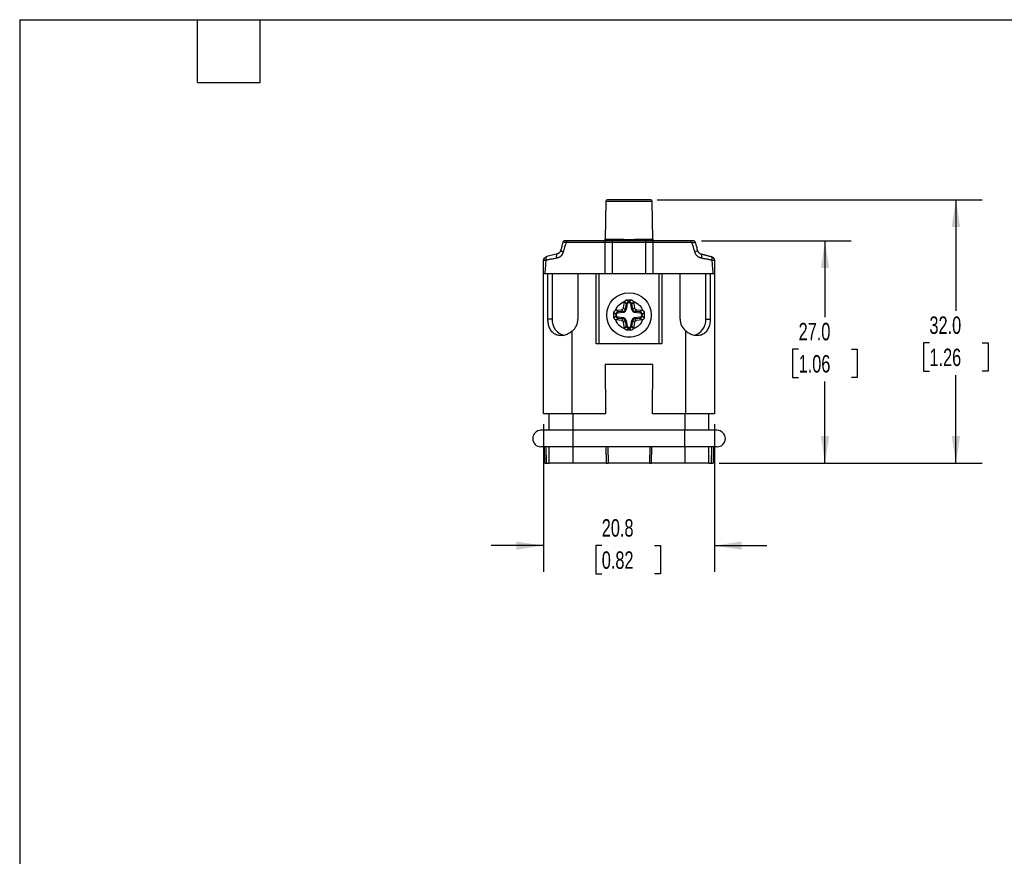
# Model space of a CAD drawing. Header units: millimetres. Extents: x 6 to 273, y 6 to 210.
# Tile 2 of 7: x 6 to 126, y 108 to 210. Entities that reach past the tile are written whole.
import ezdxf

# ---------------------------------------------------------------- set-up
doc = ezdxf.new("R2010")
doc.units = ezdxf.units.MM
doc.linetypes.add('SLD-Solid', pattern=[0])
doc.layers.add('DIMENSIONS', color=140, linetype='SLD-Solid', lineweight=25)
doc.layers.add('TEXT', color=140, linetype='SLD-Solid', lineweight=25)
doc.styles.add('SLDTEXTSTYLE0', font='TXT', dxfattribs={"width": 0.7})
doc.dimstyles.new('SLDDIMSTYLE3', dxfattribs={"dimtxt": 2.158008, "dimasz": 3.302, "dimexe": 0, "dimexo": 0.0625, "dimgap": 0.539502, "dimtad": 0, "dimtih": 1, "dimtoh": 1, "dimrnd": 1e-09, "dimzin": 4, "dimdsep": 46, "dimtxsty": 'SLDTEXTSTYLE0', "dimsah": 1, "dimcen": 0.09, "dimadec": 0, "dimazin": 1, "dimtfac": 1, "dimtofl": 0, "dimtmove": 0, "dimatfit": 3, "dimfxl": 0, "dimfrac": 2, "dimtolj": 1, "dimtzin": 12, "dimarcsym": 0})
doc.dimstyles.new('SLDDIMSTYLE4', dxfattribs={"dimtxt": 2.158008, "dimasz": 3.302, "dimexe": 0, "dimexo": 0.0625, "dimgap": 0.539502, "dimtad": 0, "dimtih": 1, "dimtoh": 1, "dimrnd": 1e-09, "dimzin": 12, "dimdsep": 46, "dimtxsty": 'SLDTEXTSTYLE0', "dimsah": 1, "dimcen": 0.09, "dimadec": 0, "dimazin": 3, "dimtfac": 1, "dimtmove": 0, "dimatfit": 0, "dimfxl": 0, "dimfrac": 2, "dimtolj": 1, "dimtzin": 12, "dimarcsym": 0})

# ---------------------------------------------------------------- blocks, each defined once
blk = doc.blocks.new('_D_6')
at = {"layer": 'DIMENSIONS'}
for p, q in [((89.18, 182.68), (107.34, 182.68)), ((104.16, 182.68), (104.16, 173.43)), ((100.96, 169.52), (100.23, 169.52)), ((100.23, 169.52), (100.23, 166.09)), ((107.37, 169.52), (108.09, 169.52)), ((108.09, 169.52), (108.09, 166.09)), ((100.23, 166.09), (100.96, 166.09)), ((104.16, 155.68), (104.16, 165.61)), ((108.09, 166.09), (107.37, 166.09)), ((91.33, 155.68), (107.34, 155.68))]:
    blk.add_line(p, q, dxfattribs=at)
for points in [[(104.16, 182.68), (103.66, 179.38), (104.67, 179.38)], [(104.16, 155.68), (104.67, 158.98), (103.66, 158.98)]]:
    blk.add_solid(points, dxfattribs=at)
at = {"layer": 'DIMENSIONS', "char_height": 2.117, "attachment_point": 1, "style": 'SLDTEXTSTYLE0'}
for s, insert in [('27.0', (100.96, 172.73)), ('1.06', (100.96, 168.82))]:
    blk.add_mtext(s, dxfattribs=dict(at, insert=insert))
blk = doc.blocks.new('_D_7')
at = {"layer": 'DIMENSIONS'}
for p, q in [((83.78, 187.68), (123.24, 187.68)), ((120.06, 187.68), (120.06, 174.21)), ((116.85, 170.3), (116.13, 170.3)), ((116.13, 170.3), (116.13, 166.87)), ((123.27, 170.3), (123.99, 170.3)), ((123.99, 170.3), (123.99, 166.87)), ((116.13, 166.87), (116.85, 166.87)), ((120.06, 155.68), (120.06, 166.39)), ((123.99, 166.87), (123.27, 166.87)), ((91.33, 155.68), (123.24, 155.68))]:
    blk.add_line(p, q, dxfattribs=at)
for points in [[(120.06, 187.68), (119.55, 184.38), (120.57, 184.38)], [(120.06, 155.68), (120.57, 158.98), (119.55, 158.98)]]:
    blk.add_solid(points, dxfattribs=at)
at = {"layer": 'DIMENSIONS', "char_height": 2.117, "attachment_point": 1, "style": 'SLDTEXTSTYLE0'}
for s, insert in [('32.0', (116.85, 173.51)), ('1.26', (116.85, 169.6))]:
    blk.add_mtext(s, dxfattribs=dict(at, insert=insert))
blk = doc.blocks.new('_D_8')
at = {"layer": 'DIMENSIONS'}
for p, q in [((69.96, 160.41), (69.96, 142.5)), ((90.76, 160.41), (90.76, 142.5)), ((69.96, 145.68), (63.61, 145.68)), ((77.05, 145.68), (76.33, 145.68)), ((76.33, 145.68), (76.33, 142.25)), ((83.47, 145.68), (84.19, 145.68)), ((84.19, 145.68), (84.19, 142.25)), ((90.76, 145.68), (97.11, 145.68)), ((76.33, 142.25), (77.05, 142.25)), ((84.19, 142.25), (83.47, 142.25))]:
    blk.add_line(p, q, dxfattribs=at)
for points in [[(69.96, 145.68), (66.66, 146.19), (66.66, 145.17)], [(90.76, 145.68), (94.06, 145.17), (94.06, 146.19)]]:
    blk.add_solid(points, dxfattribs=at)
at = {"layer": 'DIMENSIONS', "char_height": 2.117, "attachment_point": 1, "style": 'SLDTEXTSTYLE0'}
for s, insert in [('20.8', (77.05, 148.89)), ('0.82', (77.05, 144.98))]:
    blk.add_mtext(s, dxfattribs=dict(at, insert=insert))

msp = doc.modelspace()

# ---------------------------------------------------------------- linework, layer by layer
for p, q in [((77.544, 187.485), (77.464, 182.878)), ((83.177, 187.485), (77.544, 187.485)), ((83.257, 182.878), (83.177, 187.485)), ((77.474, 182.485), (72.729, 182.485)), ((77.558, 182.682), (72.813, 182.682)), ((77.459, 178.682), (77.474, 182.485)), ((77.464, 182.878), (79.585, 182.878)), ((78.319, 182.485), (78.304, 178.682)), ((78.319, 182.682), (78.319, 182.485)), ((79.532, 182.682), (78.319, 182.682)), ((82.402, 182.485), (78.319, 182.485)), ((81.135, 182.878), (83.257, 182.878)), ((82.402, 182.682), (81.189, 182.682)), ((82.402, 182.485), (82.402, 182.682)), ((82.417, 178.682), (82.402, 182.485)), ((87.908, 182.682), (83.163, 182.682)), ((83.247, 182.485), (83.262, 178.682)), ((87.992, 182.485), (83.247, 182.485)), ((88.385, 182.531), (88.4, 182.534)), ((69.96, 161.682), (69.96, 178.682)), ((70.506, 178.682), (69.96, 178.682)), ((70.506, 173.182), (70.506, 178.682)), ((71.012, 178.682), (70.506, 178.682)), ((71.012, 178.682), (71.012, 173.182)), ((74.163, 178.682), (71.012, 178.682)), ((76.36, 178.682), (74.163, 178.682)), ((74.163, 178.682), (74.163, 173.182)), ((76.36, 170.182), (76.36, 178.682)), ((76.699, 178.682), (76.36, 178.682)), ((76.699, 178.682), (76.699, 170.182)), ((84.021, 178.682), (76.699, 178.682)), ((84.021, 170.182), (84.021, 178.682)), ((84.36, 178.682), (84.021, 178.682)), ((86.558, 178.682), (84.36, 178.682)), ((84.36, 178.682), (84.36, 170.182)), ((86.558, 173.182), (86.558, 178.682)), ((89.709, 178.682), (86.558, 178.682)), ((89.709, 173.182), (89.709, 178.682)), ((90.214, 178.682), (89.709, 178.682)), ((90.214, 178.682), (90.214, 173.182)), ((90.76, 178.682), (90.214, 178.682)), ((90.76, 178.682), (90.76, 161.682)), ((79.707, 174.571), (79.829, 175.274)), ((79.829, 175.274), (80.024, 175.042)), ((80.024, 175.042), (79.906, 174.355)), ((80.121, 175.025), (80.003, 174.338)), ((80.024, 175.042), (80.121, 175.025)), ((80.315, 175.287), (80.121, 175.518)), ((80.405, 175.287), (80.315, 175.287)), ((80.315, 175.188), (80.315, 175.287)), ((80.405, 175.188), (80.315, 175.188)), ((80.405, 175.287), (80.6, 175.518)), ((80.405, 175.287), (80.405, 175.188)), ((80.599, 175.025), (80.696, 175.042)), ((80.718, 174.338), (80.599, 175.025)), ((80.892, 175.274), (80.696, 175.042)), ((80.815, 174.355), (80.696, 175.042)), ((80.892, 175.274), (81.013, 174.571)), ((78.755, 173.763), (78.524, 173.975)), ((78.524, 173.389), (78.755, 173.601)), ((78.755, 173.763), (78.755, 173.601)), ((78.755, 173.763), (78.854, 173.763)), ((78.854, 173.601), (78.755, 173.601)), ((78.793, 174.27), (79.442, 174.327)), ((79.025, 174.057), (78.793, 174.27)), ((78.854, 173.601), (78.854, 173.763)), ((79.641, 174.111), (79.025, 174.057)), ((79.034, 173.959), (79.025, 174.057)), ((79.034, 173.959), (79.649, 174.013)), ((79.442, 174.327), (79.641, 174.111)), ((79.641, 174.111), (79.649, 174.013)), ((79.906, 174.355), (79.707, 174.571)), ((80.003, 174.338), (79.906, 174.355)), ((80.815, 174.355), (80.718, 174.338)), ((81.013, 174.571), (80.815, 174.355)), ((81.072, 174.013), (81.08, 174.111)), ((81.072, 174.013), (81.687, 173.959)), ((81.08, 174.111), (81.279, 174.327)), ((81.696, 174.057), (81.08, 174.111)), ((81.279, 174.327), (81.928, 174.27)), ((81.696, 174.057), (81.687, 173.959)), ((81.928, 174.27), (81.696, 174.057)), ((81.867, 173.763), (81.867, 173.601)), ((81.867, 173.763), (81.965, 173.763)), ((81.965, 173.601), (81.867, 173.601)), ((82.196, 173.975), (81.965, 173.763)), ((81.965, 173.601), (81.965, 173.763)), ((81.965, 173.601), (82.196, 173.389)), ((71.012, 173.182), (70.506, 173.182)), ((78.793, 173.094), (79.025, 173.306)), ((79.442, 173.037), (78.793, 173.094)), ((79.025, 173.306), (79.034, 173.405)), ((79.025, 173.306), (79.641, 173.253)), ((79.649, 173.351), (79.034, 173.405)), ((79.641, 173.253), (79.442, 173.037)), ((79.649, 173.351), (79.641, 173.253)), ((79.707, 172.793), (79.906, 173.008)), ((79.829, 172.09), (79.707, 172.793)), ((80.024, 172.322), (79.829, 172.09)), ((79.906, 173.008), (80.003, 173.025)), ((79.906, 173.008), (80.024, 172.322)), ((80.003, 173.025), (80.121, 172.339)), ((80.121, 172.339), (80.024, 172.322)), ((80.599, 172.339), (80.718, 173.025)), ((80.696, 172.322), (80.599, 172.339)), ((80.696, 172.322), (80.815, 173.008)), ((80.892, 172.09), (80.696, 172.322)), ((80.718, 173.025), (80.815, 173.008)), ((80.815, 173.008), (81.013, 172.793)), ((81.013, 172.793), (80.892, 172.09)), ((81.687, 173.405), (81.072, 173.351)), ((81.08, 173.253), (81.072, 173.351)), ((81.08, 173.253), (81.696, 173.306)), ((81.279, 173.037), (81.08, 173.253)), ((81.928, 173.094), (81.279, 173.037)), ((81.687, 173.405), (81.696, 173.306)), ((81.696, 173.306), (81.928, 173.094)), ((89.709, 173.182), (90.214, 173.182)), ((73.46, 161.682), (73.46, 171.718)), ((80.315, 172.077), (80.121, 171.846)), ((80.315, 172.077), (80.315, 172.175)), ((80.405, 172.175), (80.315, 172.175)), ((80.315, 172.077), (80.405, 172.077)), ((80.405, 172.175), (80.405, 172.077)), ((80.6, 171.846), (80.405, 172.077)), ((87.26, 161.682), (87.26, 171.718)), ((84.36, 170.182), (76.36, 170.182)), ((83.264, 167.682), (77.456, 167.682)), ((77.456, 167.682), (77.509, 161.682)), ((83.212, 161.682), (83.264, 167.682)), ((73.46, 161.682), (69.96, 161.682)), ((70.66, 159.682), (70.66, 161.682)), ((77.509, 161.682), (73.46, 161.682)), ((73.56, 159.682), (73.56, 161.682)), ((87.26, 161.682), (83.212, 161.682)), ((87.16, 161.682), (87.16, 159.682)), ((90.76, 161.682), (87.26, 161.682)), ((90.06, 159.682), (90.06, 161.682)), ((73.56, 157.682), (73.56, 159.682)), ((87.16, 159.682), (73.56, 159.682)), ((87.16, 157.682), (87.16, 159.682)), ((70.13, 155.682), (70.095, 157.682)), ((70.33, 155.682), (70.295, 157.682)), ((70.66, 155.682), (70.66, 157.682)), ((87.16, 157.682), (73.56, 157.682)), ((73.56, 155.682), (73.56, 157.682)), ((77.63, 155.682), (77.595, 157.682)), ((77.795, 157.682), (77.83, 155.682)), ((82.891, 155.682), (82.925, 157.682)), ((83.091, 155.682), (83.125, 157.682)), ((87.16, 157.682), (87.16, 155.682)), ((90.06, 155.682), (90.06, 157.682)), ((90.391, 155.682), (90.425, 157.682)), ((90.625, 157.682), (90.591, 155.682)), ((70.13, 155.682), (70.33, 155.682)), ((70.33, 155.682), (70.66, 155.682)), ((73.56, 155.682), (70.66, 155.682)), ((77.63, 155.682), (73.56, 155.682)), ((77.63, 155.682), (77.83, 155.682)), ((82.891, 155.682), (77.83, 155.682)), ((82.891, 155.682), (83.091, 155.682)), ((87.16, 155.682), (83.091, 155.682)), ((90.06, 155.682), (87.16, 155.682)), ((90.06, 155.682), (90.391, 155.682)), ((90.391, 155.682), (90.591, 155.682))]:
    msp.add_line(p, q)
at = {"flags": 128}
for points in [[(72.813, 182.682), (72.797, 182.678), (72.781, 182.667), (72.767, 182.649), (72.754, 182.625), (72.743, 182.595), (72.735, 182.561), (72.73, 182.524), (72.729, 182.485)], [(77.474, 182.485), (77.476, 182.524), (77.481, 182.561), (77.488, 182.595), (77.499, 182.625), (77.512, 182.649), (77.526, 182.667), (77.542, 182.678), (77.558, 182.682)], [(83.163, 182.682), (83.179, 182.678), (83.195, 182.667), (83.209, 182.649), (83.222, 182.625), (83.232, 182.595), (83.24, 182.561), (83.245, 182.524), (83.247, 182.485)], [(87.992, 182.485), (87.99, 182.524), (87.985, 182.561), (87.977, 182.595), (87.967, 182.625), (87.954, 182.649), (87.94, 182.667), (87.924, 182.678), (87.908, 182.682)], [(89.034, 181.135), (89.072, 181.115), (89.103, 181.078), (89.128, 181.025), (89.145, 180.958), (89.154, 180.878), (89.153, 180.789), (89.144, 180.693), (89.127, 180.593)]]:
    msp.add_lwpolyline(points, dxfattribs=at)
for radius in [2.707, 2.703]:
    msp.add_circle((80.36, 173.682), radius)
for centre, radius, start, end in [((77.744, 187.482), 0.2, 90, 179), ((82.977, 187.482), 0.2, 1, 90), ((72.514, 182.482), 0.2, 131.57271, 165), ((72.514, 182.482), 0.2, 90, 111.22338), ((77.264, 182.882), 0.2, 270, 359), ((79.362, 182.834), 0.227, 318.16611, 11.37193), ((81.358, 182.834), 0.227, 168.62807, 221.83389), ((83.457, 182.882), 0.2, 181, 270), ((88.207, 182.482), 0.2, 63.65558, 90), ((88.207, 182.482), 0.2, 15, 41.73478), ((72.955, 173.104), 1.945, 177.71282, 256.0565), ((87.745, 173.119), 1.965, 285.07308, 1.83668), ((69.66, 158.682), 1, 90, 270), ((91.06, 158.682), 1, 270, 90)]:
    msp.add_arc(centre, radius, start, end)
for centre, major_axis, start_param, end_param in [((71.956, 173.182), (2.207, 0), 5.4622872, 6.2831853), ((88.764, 173.182), (-2.207, 0), 0, 0.8208981)]:
    msp.add_ellipse(centre, major_axis=major_axis, ratio=0.9063078, start_param=start_param, end_param=end_param)
for points, knots in [([(82.977, 187.682), (82.977, 187.682), (81.804, 187.682), (78.916, 187.682), (77.744, 187.682), (77.744, 187.682)], [0, 0, 0, 0, 0.5, 0.5, 1, 1, 1, 1]), ([(72.321, 182.534), (72.293, 182.431), (72.246, 182.257), (72.175, 181.991), (72.109, 181.744), (72.063, 181.571), (72.041, 181.489)], [0, 0, 0, 0, 0.2929678, 0.4995775, 0.762137, 1, 1, 1, 1]), ([(72.729, 182.485), (72.708, 182.487), (72.649, 182.494), (72.565, 182.503), (72.488, 182.512), (72.42, 182.52), (72.364, 182.527), (72.327, 182.532), (72.323, 182.533), (72.321, 182.534)], [0, 0, 0, 0, 0.08612812, 0.2512812, 0.39003466, 0.50132103, 0.68218535, 0.84891577, 1, 1, 1, 1]), ([(72.451, 182.672), (72.436, 182.665), (72.404, 182.652), (72.367, 182.619), (72.34, 182.578), (72.332, 182.547), (72.328, 182.532)], [0, 0, 0, 0, 0.24783248, 0.50144789, 0.75421772, 1, 1, 1, 1]), ([(72.729, 182.485), (72.693, 182.378), (72.629, 182.189), (72.536, 181.899), (72.451, 181.625), (72.398, 181.433), (72.373, 181.341)], [0, 0, 0, 0, 0.2833671, 0.5003475, 0.7629652, 1, 1, 1, 1]), ([(81.189, 182.682), (81.11, 182.681), (80.953, 182.68), (80.716, 182.676), (80.479, 182.674), (80.242, 182.674), (80.005, 182.676), (79.768, 182.68), (79.611, 182.681), (79.532, 182.682)], [0, 0, 0, 0, 0.143414, 0.2862719, 0.4287946, 0.5712054, 0.7137281, 0.856586, 1, 1, 1, 1]), ([(79.585, 182.878), (79.618, 182.878), (79.693, 182.878), (79.821, 182.875), (79.992, 182.87), (80.175, 182.864), (80.361, 182.861), (80.546, 182.864), (80.752, 182.87), (80.956, 182.877), (81.083, 182.878), (81.135, 182.878)], [0, 0, 0, 0, 0.0650947, 0.1483916, 0.2498977, 0.3963179, 0.4998347, 0.6044067, 0.7498659, 0.8963735, 1, 1, 1, 1]), ([(88.207, 182.682), (88.206, 182.682), (88.204, 182.682), (88.19, 182.682), (88.169, 182.682), (88.14, 182.682), (88.105, 182.682), (88.057, 182.682), (87.992, 182.682), (87.936, 182.682), (87.908, 182.682)], [0, 0, 0, 0, 0.1130288, 0.2244411, 0.3350796, 0.4455116, 0.556079, 0.666957, 0.8331298, 1, 1, 1, 1]), ([(87.992, 182.485), (88.049, 182.491), (88.163, 182.504), (88.291, 182.518), (88.371, 182.528), (88.381, 182.53), (88.385, 182.531)], [0, 0, 0, 0, 0.2832246, 0.567246, 0.8532636, 1, 1, 1, 1]), ([(88.348, 181.341), (88.323, 181.433), (88.27, 181.625), (88.185, 181.899), (88.091, 182.189), (88.028, 182.378), (87.992, 182.485)], [0, 0, 0, 0, 0.2368612, 0.4996524, 0.7163321, 1, 1, 1, 1]), ([(88.392, 182.532), (88.389, 182.547), (88.381, 182.578), (88.354, 182.619), (88.316, 182.652), (88.285, 182.665), (88.269, 182.672)], [0, 0, 0, 0, 0.2457823, 0.4985521, 0.7521675, 1, 1, 1, 1]), ([(88.4, 182.534), (88.428, 182.431), (88.474, 182.257), (88.546, 181.991), (88.612, 181.744), (88.658, 181.571), (88.68, 181.489)], [0, 0, 0, 0, 0.2929678, 0.4995775, 0.762137, 1, 1, 1, 1]), ([(69.989, 180.305), (69.991, 180.413), (70.028, 180.519), (70.161, 180.689), (70.255, 180.752), (70.359, 180.779)], [0, 0, 0, 0, 0.5, 0.5, 1, 1, 1, 1]), ([(70.359, 180.779), (70.351, 180.776), (70.335, 180.77), (70.312, 180.75), (70.291, 180.72), (70.273, 180.681), (70.256, 180.62), (70.238, 180.507), (70.249, 180.393), (70.256, 180.323)], [0, 0, 0, 0, 0.0924244, 0.1891476, 0.2894568, 0.3924336, 0.4969936, 0.6856845, 1, 1, 1, 1]), ([(71.594, 180.593), (71.543, 180.58), (71.435, 180.553), (71.283, 180.523), (71.114, 180.494), (70.939, 180.465), (70.759, 180.435), (70.586, 180.403), (70.423, 180.368), (70.31, 180.337), (70.256, 180.323)], [0, 0, 0, 0, 0.1146404, 0.2444892, 0.3402638, 0.4917408, 0.6335516, 0.7430679, 0.8772848, 1, 1, 1, 1]), ([(71.594, 180.593), (71.581, 180.654), (71.571, 180.719), (71.564, 180.845), (71.567, 180.906), (71.584, 181.009), (71.6, 181.052), (71.639, 181.111), (71.662, 181.129), (71.687, 181.135)], [0, 0, 0, 0, 0.25, 0.25, 0.5, 0.5, 0.75, 0.75, 1, 1, 1, 1]), ([(72.373, 181.341), (72.362, 181.307), (72.343, 181.239), (72.302, 181.144), (72.254, 181.054), (72.199, 180.972), (72.135, 180.897), (72.064, 180.829), (71.985, 180.767), (71.898, 180.713), (71.804, 180.666), (71.702, 180.625), (71.63, 180.604), (71.594, 180.593)], [0, 0, 0, 0, 0.0903554, 0.1780254, 0.2639123, 0.3489747, 0.4341993, 0.5205671, 0.6090214, 0.7004404, 0.7956207, 0.8952686, 1, 1, 1, 1]), ([(72.041, 181.489), (72.036, 181.472), (72.025, 181.436), (71.999, 181.381), (71.963, 181.324), (71.915, 181.266), (71.852, 181.212), (71.775, 181.164), (71.718, 181.145), (71.687, 181.135)], [0, 0, 0, 0, 0.0874387, 0.1890104, 0.3065759, 0.4426266, 0.6004398, 0.7843254, 1, 1, 1, 1]), ([(72.373, 181.341), (72.351, 181.348), (72.307, 181.363), (72.247, 181.383), (72.193, 181.403), (72.147, 181.421), (72.109, 181.438), (72.08, 181.452), (72.058, 181.465), (72.045, 181.475), (72.039, 181.483), (72.04, 181.487), (72.041, 181.489)], [0, 0, 0, 0, 0.1067824, 0.2142925, 0.3215979, 0.427773, 0.5319445, 0.6333307, 0.7312699, 0.8252368, 0.9148474, 1, 1, 1, 1]), ([(88.68, 181.489), (88.682, 181.483), (88.679, 181.477), (88.652, 181.458), (88.63, 181.446), (88.54, 181.406), (88.447, 181.372), (88.348, 181.341)], [0, 0, 0, 0, 0.25, 0.25, 0.5, 0.5, 1, 1, 1, 1]), ([(89.127, 180.593), (89.09, 180.604), (89.016, 180.626), (88.911, 180.671), (88.812, 180.726), (88.72, 180.79), (88.614, 180.879), (88.506, 181.001), (88.406, 181.162), (88.368, 181.282), (88.348, 181.341)], [0, 0, 0, 0, 0.10719956, 0.21131613, 0.3132288, 0.41387444, 0.5142254, 0.68088454, 0.84072184, 1, 1, 1, 1]), ([(88.68, 181.489), (88.686, 181.469), (88.698, 181.429), (88.727, 181.372), (88.763, 181.316), (88.818, 181.254), (88.907, 181.181), (88.985, 181.153), (89.034, 181.135)], [0, 0, 0, 0, 0.100346, 0.2084043, 0.3255117, 0.4532274, 0.6619564, 1, 1, 1, 1]), ([(89.034, 181.135), (89.085, 181.121), (89.193, 181.092), (89.349, 181.051), (89.52, 181.005), (89.697, 180.957), (89.875, 180.91), (90.045, 180.864), (90.202, 180.822), (90.31, 180.793), (90.362, 180.779)], [0, 0, 0, 0, 0.1176976, 0.249606, 0.3536127, 0.4999714, 0.6458317, 0.7503498, 0.8821128, 1, 1, 1, 1]), ([(90.465, 180.323), (90.411, 180.337), (90.298, 180.368), (90.135, 180.403), (89.962, 180.435), (89.782, 180.465), (89.607, 180.494), (89.438, 180.523), (89.286, 180.553), (89.178, 180.58), (89.127, 180.593)], [0, 0, 0, 0, 0.1225753, 0.2569319, 0.3661696, 0.5082591, 0.6595947, 0.7555107, 0.8852372, 1, 1, 1, 1]), ([(90.465, 180.323), (90.467, 180.336), (90.47, 180.362), (90.475, 180.417), (90.477, 180.481), (90.474, 180.559), (90.46, 180.647), (90.426, 180.741), (90.385, 180.766), (90.362, 180.779)], [0, 0, 0, 0, 0.0589039, 0.1195075, 0.2449098, 0.3546031, 0.505483, 0.7270566, 1, 1, 1, 1]), ([(90.362, 180.779), (90.384, 180.772), (90.43, 180.758), (90.494, 180.724), (90.552, 180.683), (90.604, 180.633), (90.649, 180.576), (90.684, 180.514), (90.711, 180.447), (90.728, 180.377), (90.731, 180.329), (90.732, 180.305)], [0, 0, 0, 0, 0.111029, 0.2220303, 0.3330246, 0.4440326, 0.5550749, 0.6661722, 0.7773452, 0.8886142, 1, 1, 1, 1]), ([(90.362, 180.779), (90.401, 180.765), (90.488, 180.734), (90.597, 180.652), (90.641, 180.575), (90.661, 180.541)], [0, 0, 0, 0, 0.3218664, 0.701289, 1, 1, 1, 1]), ([(69.96, 178.682), (69.963, 178.839), (69.968, 179.11), (69.975, 179.523), (69.982, 179.906), (69.986, 180.177), (69.989, 180.305)], [0, 0, 0, 0, 0.2916055, 0.500362, 0.7640589, 1, 1, 1, 1]), ([(70.017, 180.461), (70.017, 180.46), (69.991, 180.414), (69.99, 180.359), (69.989, 180.305)], [0, 0, 0, 0, 0.0136035, 1, 1, 1, 1]), ([(70.256, 180.323), (70.231, 180.321), (70.181, 180.319), (70.117, 180.315), (70.066, 180.312), (70.028, 180.31), (70.004, 180.308), (69.991, 180.306), (69.989, 180.305), (69.989, 180.305)], [0, 0, 0, 0, 0.1653131, 0.3275736, 0.4838175, 0.6309403, 0.7667272, 0.8899002, 1, 1, 1, 1]), ([(70.256, 180.323), (70.24, 180.092), (70.202, 179.545), (70.159, 178.998), (70.134, 178.682)], [0, 0, 0, 0, 0.4212104, 1, 1, 1, 1]), ([(90.587, 178.682), (90.562, 178.998), (90.519, 179.545), (90.481, 180.092), (90.465, 180.323)], [0, 0, 0, 0, 0.5787896, 1, 1, 1, 1]), ([(90.732, 180.305), (90.731, 180.305), (90.73, 180.306), (90.72, 180.307), (90.699, 180.309), (90.656, 180.312), (90.594, 180.316), (90.523, 180.32), (90.484, 180.322), (90.465, 180.323)], [0, 0, 0, 0, 0.0952627, 0.2077425, 0.3375787, 0.4840886, 0.7443494, 0.8738316, 1, 1, 1, 1]), ([(90.732, 180.305), (90.733, 180.222), (90.737, 180.048), (90.741, 179.777), (90.746, 179.477), (90.753, 179.11), (90.758, 178.84), (90.76, 178.682)], [0, 0, 0, 0, 0.1541088, 0.3206405, 0.4996416, 0.7081712, 1, 1, 1, 1]), ([(79.829, 175.274), (79.831, 175.285), (79.836, 175.308), (79.844, 175.33), (79.848, 175.341)], [0, 0, 0, 0, 0.5006868, 1, 1, 1, 1]), ([(79.848, 175.341), (79.854, 175.354), (79.867, 175.379), (79.892, 175.414), (79.922, 175.445), (79.968, 175.479), (80.035, 175.511), (80.092, 175.516), (80.121, 175.518)], [0, 0, 0, 0, 0.1245153, 0.2479767, 0.3725413, 0.500256, 0.749304, 1, 1, 1, 1]), ([(80.6, 175.518), (80.619, 175.517), (80.657, 175.515), (80.713, 175.498), (80.772, 175.467), (80.832, 175.417), (80.859, 175.366), (80.872, 175.341)], [0, 0, 0, 0, 0.1676015, 0.3331351, 0.5001583, 0.7518021, 1, 1, 1, 1]), ([(80.872, 175.341), (80.877, 175.33), (80.885, 175.308), (80.89, 175.285), (80.892, 175.274)], [0, 0, 0, 0, 0.4993132, 1, 1, 1, 1]), ([(78.524, 173.975), (78.525, 173.99), (78.526, 174.02), (78.537, 174.065), (78.554, 174.108), (78.585, 174.16), (78.638, 174.218), (78.694, 174.243), (78.722, 174.255)], [0, 0, 0, 0, 0.1262292, 0.2505832, 0.3747332, 0.5003876, 0.7521032, 1, 1, 1, 1]), ([(78.722, 174.255), (78.733, 174.259), (78.756, 174.266), (78.781, 174.269), (78.793, 174.27)], [0, 0, 0, 0, 0.4992092, 1, 1, 1, 1]), ([(79.707, 174.571), (79.703, 174.553), (79.695, 174.517), (79.67, 174.467), (79.637, 174.422), (79.596, 174.384), (79.549, 174.355), (79.497, 174.335), (79.46, 174.33), (79.442, 174.327)], [0, 0, 0, 0, 0.1433768, 0.2862344, 0.4287796, 0.5712204, 0.7137656, 0.8566232, 1, 1, 1, 1]), ([(79.641, 174.111), (79.659, 174.114), (79.696, 174.119), (79.748, 174.139), (79.795, 174.168), (79.836, 174.206), (79.869, 174.25), (79.894, 174.301), (79.902, 174.337), (79.906, 174.355)], [0, 0, 0, 0, 0.1437762, 0.2866347, 0.4289399, 0.5710601, 0.7133653, 0.8562238, 1, 1, 1, 1]), ([(79.649, 174.013), (79.667, 174.015), (79.701, 174.02), (79.751, 174.035), (79.799, 174.056), (79.843, 174.082), (79.902, 174.13), (79.97, 174.212), (79.992, 174.296), (80.003, 174.338)], [0, 0, 0, 0, 0.1022053, 0.2028512, 0.3025277, 0.4016747, 0.5006277, 0.7479986, 1, 1, 1, 1]), ([(80.718, 174.338), (80.721, 174.321), (80.729, 174.287), (80.748, 174.238), (80.773, 174.193), (80.803, 174.152), (80.856, 174.096), (80.943, 174.035), (81.028, 174.021), (81.072, 174.013)], [0, 0, 0, 0, 0.1022053, 0.2028512, 0.3025277, 0.4016747, 0.5006277, 0.7479986, 1, 1, 1, 1]), ([(80.815, 174.355), (80.819, 174.337), (80.827, 174.301), (80.851, 174.25), (80.884, 174.206), (80.925, 174.168), (80.973, 174.139), (81.025, 174.119), (81.062, 174.114), (81.08, 174.111)], [0, 0, 0, 0, 0.1437762, 0.2866347, 0.4289399, 0.5710601, 0.7133653, 0.8562238, 1, 1, 1, 1]), ([(81.279, 174.327), (81.26, 174.33), (81.224, 174.335), (81.172, 174.355), (81.124, 174.384), (81.083, 174.422), (81.05, 174.467), (81.026, 174.517), (81.017, 174.553), (81.013, 174.571)], [0, 0, 0, 0, 0.1433768, 0.2862344, 0.4287796, 0.5712204, 0.7137656, 0.8566232, 1, 1, 1, 1]), ([(81.928, 174.27), (81.94, 174.269), (81.964, 174.266), (81.987, 174.259), (81.999, 174.255)], [0, 0, 0, 0, 0.5007908, 1, 1, 1, 1]), ([(81.999, 174.255), (82.013, 174.25), (82.041, 174.239), (82.08, 174.214), (82.114, 174.183), (82.152, 174.136), (82.188, 174.066), (82.194, 174.005), (82.196, 173.975)], [0, 0, 0, 0, 0.1246001, 0.2478938, 0.3723736, 0.5004029, 0.7493483, 1, 1, 1, 1]), ([(73.46, 171.718), (73.308, 171.59), (73.143, 171.482), (72.79, 171.31), (72.605, 171.248), (72.328, 171.196), (72.234, 171.186), (72.05, 171.18), (71.961, 171.184), (71.7, 171.219), (71.534, 171.272), (71.242, 171.428), (71.112, 171.532), (70.892, 171.777), (70.8, 171.922), (70.654, 172.239), (70.599, 172.416), (70.525, 172.786), (70.506, 172.982), (70.506, 173.182)], [0, 0, 0, 0, 0.125, 0.125, 0.25, 0.25, 0.3125, 0.3125, 0.375, 0.375, 0.5, 0.5, 0.625, 0.625, 0.75, 0.75, 0.875, 0.875, 1, 1, 1, 1]), ([(78.722, 173.109), (78.708, 173.114), (78.679, 173.125), (78.641, 173.15), (78.607, 173.18), (78.568, 173.228), (78.532, 173.297), (78.527, 173.359), (78.524, 173.389)], [0, 0, 0, 0, 0.1246001, 0.2478938, 0.3723736, 0.5004029, 0.7493483, 1, 1, 1, 1]), ([(78.793, 173.094), (78.781, 173.095), (78.756, 173.098), (78.733, 173.105), (78.722, 173.109)], [0, 0, 0, 0, 0.5007908, 1, 1, 1, 1]), ([(79.442, 173.037), (79.46, 173.034), (79.497, 173.029), (79.549, 173.008), (79.596, 172.979), (79.637, 172.942), (79.67, 172.897), (79.695, 172.847), (79.703, 172.811), (79.707, 172.793)], [0, 0, 0, 0, 0.1433768, 0.2862344, 0.4287796, 0.5712204, 0.7137656, 0.8566232, 1, 1, 1, 1]), ([(79.906, 173.008), (79.902, 173.027), (79.894, 173.063), (79.869, 173.113), (79.836, 173.158), (79.795, 173.196), (79.748, 173.225), (79.696, 173.245), (79.659, 173.25), (79.641, 173.253)], [0, 0, 0, 0, 0.1437762, 0.2866347, 0.4289399, 0.5710601, 0.7133653, 0.8562238, 1, 1, 1, 1]), ([(80.003, 173.025), (79.999, 173.042), (79.992, 173.077), (79.973, 173.125), (79.948, 173.171), (79.918, 173.212), (79.865, 173.268), (79.778, 173.328), (79.692, 173.343), (79.649, 173.351)], [0, 0, 0, 0, 0.1022053, 0.2028512, 0.3025277, 0.4016747, 0.5006277, 0.7479986, 1, 1, 1, 1]), ([(81.072, 173.351), (81.054, 173.349), (81.019, 173.344), (80.969, 173.329), (80.922, 173.308), (80.878, 173.281), (80.818, 173.233), (80.751, 173.151), (80.729, 173.068), (80.718, 173.025)], [0, 0, 0, 0, 0.1022053, 0.2028512, 0.3025277, 0.4016747, 0.5006277, 0.7479986, 1, 1, 1, 1]), ([(81.08, 173.253), (81.062, 173.25), (81.025, 173.245), (80.973, 173.225), (80.925, 173.196), (80.884, 173.158), (80.851, 173.113), (80.827, 173.063), (80.819, 173.027), (80.815, 173.008)], [0, 0, 0, 0, 0.1437762, 0.2866347, 0.4289399, 0.5710601, 0.7133653, 0.8562238, 1, 1, 1, 1]), ([(81.013, 172.793), (81.017, 172.811), (81.026, 172.847), (81.05, 172.897), (81.083, 172.942), (81.124, 172.979), (81.172, 173.008), (81.224, 173.029), (81.26, 173.034), (81.279, 173.037)], [0, 0, 0, 0, 0.1433768, 0.2862344, 0.4287796, 0.5712204, 0.7137656, 0.8566232, 1, 1, 1, 1]), ([(81.999, 173.109), (81.987, 173.105), (81.964, 173.098), (81.94, 173.095), (81.928, 173.094)], [0, 0, 0, 0, 0.4992092, 1, 1, 1, 1]), ([(82.196, 173.389), (82.196, 173.374), (82.194, 173.343), (82.184, 173.299), (82.167, 173.256), (82.136, 173.204), (82.083, 173.146), (82.027, 173.121), (81.999, 173.109)], [0, 0, 0, 0, 0.1262292, 0.2505832, 0.3747332, 0.5003876, 0.7521032, 1, 1, 1, 1]), ([(90.214, 173.182), (90.214, 172.982), (90.196, 172.789), (90.122, 172.414), (90.067, 172.24), (89.92, 171.92), (89.829, 171.778), (89.609, 171.532), (89.48, 171.429), (89.19, 171.273), (89.024, 171.22), (88.677, 171.173), (88.49, 171.178), (88.12, 171.247), (87.932, 171.31), (87.581, 171.481), (87.413, 171.59), (87.26, 171.718)], [0, 0, 0, 0, 0.125, 0.125, 0.25, 0.25, 0.375, 0.375, 0.5, 0.5, 0.625, 0.625, 0.75, 0.75, 0.875, 0.875, 1, 1, 1, 1]), ([(79.848, 172.023), (79.844, 172.034), (79.836, 172.056), (79.831, 172.078), (79.829, 172.09)], [0, 0, 0, 0, 0.4993132, 1, 1, 1, 1]), ([(80.121, 171.846), (80.102, 171.847), (80.063, 171.849), (80.008, 171.866), (79.949, 171.897), (79.889, 171.947), (79.862, 171.998), (79.848, 172.023)], [0, 0, 0, 0, 0.1676015, 0.3331351, 0.5001583, 0.7518021, 1, 1, 1, 1]), ([(80.872, 172.023), (80.866, 172.01), (80.854, 171.984), (80.829, 171.95), (80.798, 171.919), (80.752, 171.885), (80.686, 171.853), (80.629, 171.848), (80.6, 171.846)], [0, 0, 0, 0, 0.1245153, 0.2479767, 0.3725413, 0.500256, 0.749304, 1, 1, 1, 1]), ([(80.892, 172.09), (80.89, 172.078), (80.885, 172.056), (80.877, 172.034), (80.872, 172.023)], [0, 0, 0, 0, 0.5006868, 1, 1, 1, 1]), ([(73.56, 157.682), (73.499, 157.682), (73.376, 157.682), (73.192, 157.682), (73.01, 157.682), (72.829, 157.682), (72.651, 157.682), (72.473, 157.682), (72.298, 157.682), (72.059, 157.682), (71.763, 157.682), (71.42, 157.682), (71.097, 157.682), (70.798, 157.682), (70.528, 157.682), (70.292, 157.682), (70.091, 157.682), (69.932, 157.682), (69.809, 157.682), (69.723, 157.682), (69.67, 157.682), (69.664, 157.682), (69.66, 157.682)], [0, 0, 0, 0, 0.0302319, 0.0602652, 0.0901662, 0.1200022, 0.1498409, 0.17975, 0.2097966, 0.2400471, 0.3043162, 0.3686713, 0.4343079, 0.5000323, 0.565669, 0.6313934, 0.6956626, 0.7600177, 0.8202673, 0.8799875, 0.9397185, 1, 1, 1, 1]), ([(91.06, 157.682), (91.06, 157.682), (91.058, 157.682), (91.045, 157.682), (91.023, 157.682), (90.993, 157.682), (90.955, 157.682), (90.908, 157.682), (90.852, 157.682), (90.764, 157.682), (90.629, 157.682), (90.429, 157.682), (90.193, 157.682), (89.923, 157.682), (89.624, 157.682), (89.301, 157.682), (88.958, 157.682), (88.606, 157.682), (88.25, 157.682), (87.892, 157.682), (87.529, 157.682), (87.283, 157.682), (87.16, 157.682)], [0, 0, 0, 0, 0.0302319, 0.0602652, 0.0901662, 0.1200022, 0.1498409, 0.17975, 0.2097966, 0.2400471, 0.3043162, 0.3686713, 0.4343079, 0.5000323, 0.565669, 0.6313934, 0.6956626, 0.7600177, 0.8202673, 0.8799875, 0.9397185, 1, 1, 1, 1])]:
    msp.add_open_spline(points, degree=3, knots=knots)
for points in [[(72.813, 182.682), (72.639, 182.682), (72.514, 182.682), (72.514, 182.682)], [(78.319, 182.485), (78.028, 182.486), (77.737, 182.486), (77.474, 182.485)], [(78.319, 182.682), (78.057, 182.682), (77.796, 182.682), (77.558, 182.682)], [(83.163, 182.682), (82.925, 182.682), (82.664, 182.682), (82.402, 182.682)], [(83.247, 182.485), (82.983, 182.486), (82.693, 182.486), (82.402, 182.485)], [(71.687, 181.135), (71.257, 181.02), (70.789, 180.895), (70.359, 180.779)], [(78.722, 174.255), (78.904, 174.775), (79.322, 175.178), (79.848, 175.341)], [(80.315, 175.287), (80.174, 175.286), (80.05, 175.181), (80.024, 175.042)], [(80.121, 175.518), (80.201, 175.518), (80.36, 175.518), (80.52, 175.518), (80.6, 175.518)], [(80.121, 175.025), (80.138, 175.119), (80.22, 175.188), (80.315, 175.188)], [(80.696, 175.042), (80.671, 175.181), (80.547, 175.286), (80.405, 175.287)], [(80.405, 175.188), (80.501, 175.188), (80.583, 175.119), (80.599, 175.025)], [(80.872, 175.341), (81.399, 175.178), (81.817, 174.775), (81.999, 174.255)], [(78.524, 173.389), (78.524, 173.487), (78.524, 173.682), (78.524, 173.877), (78.524, 173.975)], [(79.025, 174.057), (78.875, 174.043), (78.757, 173.914), (78.755, 173.763)], [(78.755, 173.601), (78.757, 173.45), (78.875, 173.321), (79.025, 173.306)], [(78.854, 173.763), (78.854, 173.864), (78.932, 173.95), (79.034, 173.959)], [(79.034, 173.405), (78.932, 173.413), (78.854, 173.499), (78.854, 173.601)], [(81.687, 173.959), (81.788, 173.95), (81.867, 173.864), (81.867, 173.763)], [(81.867, 173.601), (81.867, 173.499), (81.788, 173.413), (81.687, 173.405)], [(81.965, 173.763), (81.964, 173.914), (81.846, 174.043), (81.696, 174.057)], [(81.696, 173.306), (81.846, 173.321), (81.964, 173.45), (81.965, 173.601)], [(82.196, 173.975), (82.197, 173.877), (82.197, 173.682), (82.197, 173.487), (82.196, 173.389)], [(79.848, 172.023), (79.322, 172.186), (78.904, 172.589), (78.722, 173.109)], [(80.024, 172.322), (80.05, 172.182), (80.174, 172.078), (80.315, 172.077)], [(80.315, 172.175), (80.22, 172.175), (80.138, 172.245), (80.121, 172.339)], [(80.599, 172.339), (80.583, 172.245), (80.501, 172.175), (80.405, 172.175)], [(80.405, 172.077), (80.547, 172.078), (80.671, 172.182), (80.696, 172.322)], [(81.999, 173.109), (81.817, 172.589), (81.399, 172.186), (80.872, 172.023)], [(80.6, 171.846), (80.52, 171.846), (80.36, 171.845), (80.201, 171.846), (80.121, 171.846)], [(73.56, 159.682), (71.408, 159.682), (69.66, 159.682), (69.66, 159.682)], [(91.06, 159.682), (91.06, 159.682), (89.313, 159.682), (87.16, 159.682)]]:
    msp.add_open_spline(points, degree=3)
at = {"layer": 'TEXT'}
for p, q in [((6.35, 209.55), (273.05, 209.55)), ((6.35, 209.55), (6.35, 6.35)), ((27.94, 201.93), (27.94, 209.55)), ((35.56, 201.93), (35.56, 209.55)), ((27.94, 201.93), (35.56, 201.93))]:
    msp.add_line(p, q, dxfattribs=at)

# ---------------------------------------------------------------- dimensions: what is measured, and where the dimension line sits
at = {"layer": 'DIMENSIONS'}
for base, p1, picture, middle in [((120.061, 155.682), (82.509, 187.682), '_D_7', (120.061, 170.298)), ((104.164, 155.682), (87.908, 182.682), '_D_6', (104.164, 169.52))]:
    dim = msp.add_linear_dim(base=base, p1=p1, p2=(90.06, 155.682), angle=90, dimstyle='SLDDIMSTYLE3', dxfattribs=at)
    dim.commit()
    dim.dimension.update_dxf_attribs({"geometry": picture, "text_midpoint": middle, "dimtype": 160})
dim = msp.add_linear_dim(base=(90.76, 145.679), p1=(69.96, 161.682), p2=(90.76, 161.682), dimstyle='SLDDIMSTYLE4', dxfattribs=at)
dim.commit()
dim.dimension.update_dxf_attribs({"geometry": '_D_8', "text_midpoint": (80.26, 145.679), "dimtype": 160})

doc.saveas('drawing.dxf')
